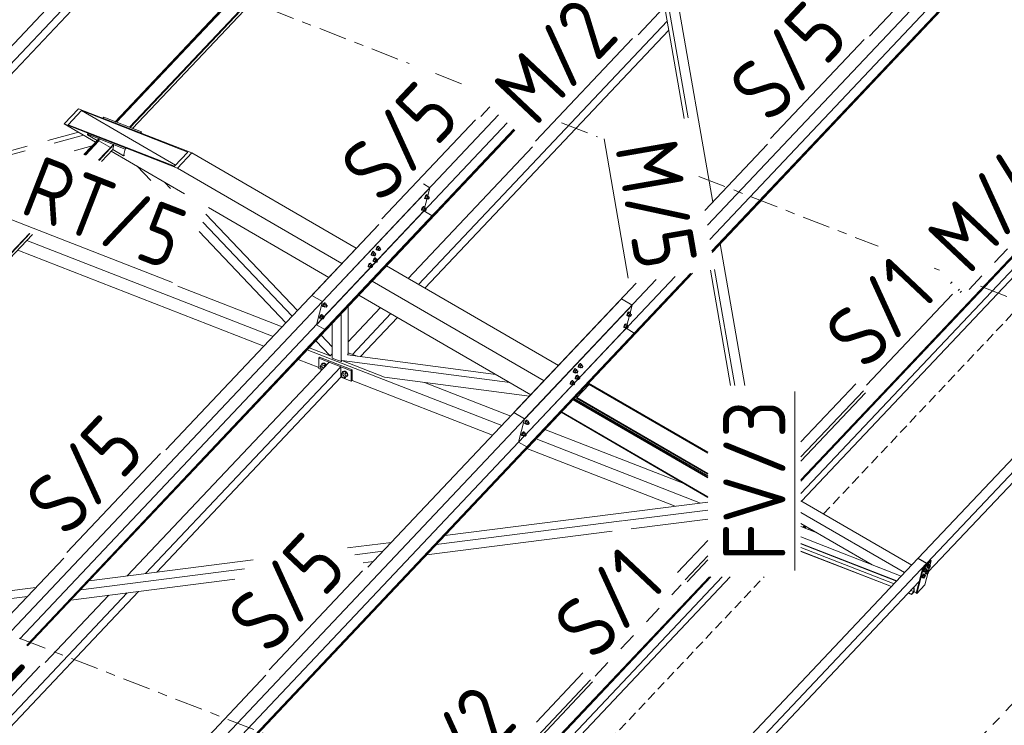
# Model space of a CAD drawing. Header units: millimetres. Extents: x -681 to 506, y -45 to 794.
# Tile 32 of 256: x 47 to 110, y 116 to 161. Entities that reach past the tile are written whole.
import ezdxf

# ---------------------------------------------------------------- set-up
doc = ezdxf.new("R2010")
doc.units = ezdxf.units.MM
doc.header["$LTSCALE"] = 0.6
for name, pattern in [('VERDECKT2', [1.5, 1, -0.5]), ('XKITLINE00', [0]), ('XKITLINE02', [4, 2, -2]), ('XKITLINE03', [6, 3, -1, 1, -1])]:
    doc.linetypes.add(name, pattern=pattern)
for name, color, linetype, lineweight in [('Bolt', 7, 'Continuous', 0), ('Part', 2, 'Continuous', 0), ('PartMark', 3, 'Continuous', 0), ('S-GRID', 1, 'Continuous', 0)]:
    doc.layers.add(name, color=color, linetype=linetype, lineweight=lineweight)
doc.styles.add('ISOCPEUR', font='ISOCPEUR.TTF')

msp = doc.modelspace()

# ---------------------------------------------------------------- linework, layer by layer
at = {"layer": 'Bolt', "color": 3, "linetype": 'XKITLINE00', "lineweight": 0}
for p, q in [((72.717, 149.652), (72.72, 149.687)), ((72.717, 149.652), (72.74, 149.638)), ((72.741, 149.743), (72.72, 149.687)), ((72.74, 149.638), (72.743, 149.674)), ((72.757, 149.632), (72.74, 149.638)), ((72.775, 149.803), (72.741, 149.743)), ((72.743, 149.674), (72.764, 149.729)), ((72.799, 149.785), (72.749, 149.68)), ((72.842, 149.626), (72.749, 149.68)), ((72.749, 149.68), (72.762, 149.642)), ((72.766, 149.639), (72.757, 149.632)), ((72.762, 149.642), (72.855, 149.588)), ((72.764, 149.729), (72.798, 149.789)), ((72.813, 149.851), (72.775, 149.803)), ((72.798, 149.789), (72.836, 149.838)), ((72.863, 149.852), (72.799, 149.785)), ((72.892, 149.732), (72.799, 149.785)), ((72.844, 149.876), (72.813, 149.851)), ((72.836, 149.838), (72.867, 149.862)), ((72.842, 149.626), (72.892, 149.732)), ((72.842, 149.626), (72.855, 149.588)), ((72.861, 149.869), (72.844, 149.876)), ((72.855, 149.588), (72.891, 149.626)), ((72.861, 149.869), (72.884, 149.856)), ((72.863, 149.852), (72.955, 149.798)), ((72.867, 149.862), (72.884, 149.856)), ((72.869, 149.639), (72.943, 149.596)), ((72.884, 149.856), (72.883, 149.841)), ((72.955, 149.798), (72.892, 149.732)), ((72.941, 149.748), (73.015, 149.704)), ((72.943, 149.596), (72.945, 149.613)), ((72.952, 149.593), (72.943, 149.596)), ((72.945, 149.613), (72.955, 149.641)), ((72.968, 149.605), (72.952, 149.593)), ((72.968, 149.76), (72.955, 149.798)), ((72.955, 149.641), (72.972, 149.671)), ((72.958, 149.738), (72.968, 149.76)), ((72.986, 149.629), (72.968, 149.605)), ((72.972, 149.671), (72.991, 149.695)), ((73.003, 149.659), (72.986, 149.629)), ((72.991, 149.695), (73.007, 149.708)), ((73.014, 149.687), (73.003, 149.659)), ((73.007, 149.708), (73.015, 149.704)), ((73.015, 149.704), (73.014, 149.687)), ((72.52, 148.896), (72.522, 148.932)), ((72.543, 148.987), (72.522, 148.932)), ((72.577, 149.047), (72.543, 148.987)), ((72.543, 148.883), (72.545, 148.918)), ((72.545, 148.918), (72.567, 148.974)), ((72.602, 149.03), (72.551, 148.925)), ((72.644, 148.871), (72.551, 148.925)), ((72.551, 148.925), (72.564, 148.886)), ((72.567, 148.974), (72.601, 149.034)), ((72.615, 149.096), (72.577, 149.047)), ((72.601, 149.034), (72.638, 149.082)), ((72.665, 149.097), (72.602, 149.03)), ((72.695, 148.976), (72.602, 149.03)), ((72.647, 149.12), (72.615, 149.096)), ((72.638, 149.082), (72.67, 149.107)), ((72.644, 148.871), (72.695, 148.976)), ((72.663, 149.114), (72.647, 149.12)), ((72.663, 149.114), (72.686, 149.1)), ((72.665, 149.097), (72.758, 149.043)), ((72.67, 149.107), (72.686, 149.1)), ((72.686, 149.1), (72.685, 149.085)), ((72.758, 149.043), (72.695, 148.976)), ((72.743, 148.992), (72.818, 148.949)), ((72.771, 149.005), (72.758, 149.043)), ((72.758, 148.885), (72.775, 148.915)), ((72.76, 148.982), (72.771, 149.005)), ((72.775, 148.915), (72.794, 148.94)), ((72.794, 148.94), (72.809, 148.952)), ((72.816, 148.931), (72.806, 148.904)), ((72.809, 148.952), (72.818, 148.949)), ((72.818, 148.949), (72.816, 148.931)), ((72.52, 148.896), (72.543, 148.883)), ((72.56, 148.876), (72.543, 148.883)), ((72.569, 148.884), (72.56, 148.876)), ((72.564, 148.886), (72.657, 148.832)), ((72.644, 148.871), (72.657, 148.832)), ((72.657, 148.832), (72.693, 148.871)), ((72.672, 148.883), (72.746, 148.84)), ((72.746, 148.84), (72.747, 148.858)), ((72.754, 148.837), (72.746, 148.84)), ((72.747, 148.858), (72.758, 148.885)), ((72.77, 148.849), (72.754, 148.837)), ((72.789, 148.874), (72.77, 148.849)), ((72.806, 148.904), (72.789, 148.874)), ((69.59, 146.339), (69.593, 146.375)), ((69.614, 146.43), (69.593, 146.375)), ((69.648, 146.49), (69.614, 146.43)), ((69.616, 146.361), (69.637, 146.417)), ((69.672, 146.473), (69.622, 146.368)), ((69.637, 146.417), (69.671, 146.477)), ((69.686, 146.539), (69.648, 146.49)), ((69.671, 146.477), (69.709, 146.525)), ((69.735, 146.54), (69.672, 146.473)), ((69.765, 146.419), (69.672, 146.473)), ((69.717, 146.563), (69.686, 146.539)), ((69.709, 146.525), (69.74, 146.55)), ((69.715, 146.314), (69.765, 146.419)), ((69.734, 146.557), (69.717, 146.563)), ((69.734, 146.557), (69.757, 146.544)), ((69.735, 146.54), (69.828, 146.486)), ((69.74, 146.55), (69.757, 146.544)), ((69.757, 146.544), (69.756, 146.528)), ((69.828, 146.486), (69.765, 146.419)), ((69.814, 146.435), (69.888, 146.392)), ((69.841, 146.448), (69.828, 146.486)), ((69.831, 146.426), (69.841, 146.448)), ((69.845, 146.359), (69.864, 146.383)), ((69.864, 146.383), (69.88, 146.395)), ((69.887, 146.374), (69.876, 146.347)), ((69.88, 146.395), (69.888, 146.392)), ((69.888, 146.392), (69.887, 146.374)), ((69.273, 146.004), (69.276, 146.039)), ((69.273, 146.004), (69.296, 145.99)), ((69.297, 146.094), (69.276, 146.039)), ((69.296, 145.99), (69.299, 146.026)), ((69.313, 145.984), (69.296, 145.99)), ((69.331, 146.154), (69.297, 146.094)), ((69.299, 146.026), (69.32, 146.081)), ((69.355, 146.137), (69.305, 146.032)), ((69.398, 145.978), (69.305, 146.032)), ((69.305, 146.032), (69.318, 145.994)), ((69.322, 145.991), (69.313, 145.984)), ((69.318, 145.994), (69.411, 145.94)), ((69.32, 146.081), (69.354, 146.141)), ((69.369, 146.203), (69.331, 146.154)), ((69.354, 146.141), (69.392, 146.19)), ((69.418, 146.204), (69.355, 146.137)), ((69.448, 146.083), (69.355, 146.137)), ((69.4, 146.228), (69.369, 146.203)), ((69.392, 146.19), (69.423, 146.214)), ((69.398, 145.978), (69.448, 146.083)), ((69.398, 145.978), (69.411, 145.94)), ((69.417, 146.221), (69.4, 146.228)), ((69.411, 145.94), (69.447, 145.978)), ((69.417, 146.221), (69.44, 146.208)), ((69.418, 146.204), (69.511, 146.15)), ((69.423, 146.214), (69.44, 146.208)), ((69.425, 145.991), (69.499, 145.947)), ((69.44, 146.208), (69.439, 146.192)), ((69.511, 146.15), (69.448, 146.083)), ((69.488, 145.783), (69.45, 145.735)), ((69.474, 145.721), (69.511, 145.77)), ((69.538, 145.784), (69.475, 145.718)), ((69.519, 145.808), (69.488, 145.783)), ((69.497, 146.099), (69.571, 146.056)), ((69.499, 145.947), (69.501, 145.965)), ((69.508, 145.944), (69.499, 145.947)), ((69.501, 145.965), (69.511, 145.993)), ((69.523, 145.957), (69.508, 145.944)), ((69.524, 146.112), (69.511, 146.15)), ((69.511, 145.993), (69.528, 146.023)), ((69.511, 145.77), (69.543, 145.794)), ((69.514, 146.09), (69.524, 146.112)), ((69.536, 145.801), (69.519, 145.808)), ((69.542, 145.981), (69.523, 145.957)), ((69.528, 146.023), (69.547, 146.047)), ((69.536, 145.801), (69.559, 145.788)), ((69.538, 145.784), (69.631, 145.731)), ((69.559, 146.011), (69.542, 145.981)), ((69.543, 145.794), (69.559, 145.788)), ((69.547, 146.047), (69.563, 146.059)), ((69.559, 145.788), (69.558, 145.773)), ((69.57, 146.038), (69.559, 146.011)), ((69.563, 146.059), (69.571, 146.056)), ((69.571, 146.056), (69.57, 146.038)), ((69.59, 146.339), (69.613, 146.326)), ((69.613, 146.326), (69.616, 146.361)), ((69.63, 146.32), (69.613, 146.326)), ((69.715, 146.314), (69.622, 146.368)), ((69.622, 146.368), (69.635, 146.329)), ((69.639, 146.327), (69.63, 146.32)), ((69.635, 146.329), (69.728, 146.276)), ((69.715, 146.314), (69.728, 146.276)), ((69.728, 146.276), (69.764, 146.314)), ((69.742, 146.326), (69.816, 146.283)), ((69.816, 146.283), (69.818, 146.301)), ((69.825, 146.28), (69.816, 146.283)), ((69.818, 146.301), (69.828, 146.329)), ((69.84, 146.292), (69.825, 146.28)), ((69.828, 146.329), (69.845, 146.359)), ((69.859, 146.317), (69.84, 146.292)), ((69.876, 146.347), (69.859, 146.317)), ((69.076, 145.248), (69.078, 145.284)), ((69.076, 145.248), (69.099, 145.235)), ((69.099, 145.339), (69.078, 145.284)), ((69.133, 145.399), (69.099, 145.339)), ((69.099, 145.235), (69.101, 145.27)), ((69.115, 145.228), (69.099, 145.235)), ((69.101, 145.27), (69.123, 145.325)), ((69.158, 145.382), (69.107, 145.276)), ((69.2, 145.222), (69.107, 145.276)), ((69.107, 145.276), (69.12, 145.238)), ((69.125, 145.235), (69.115, 145.228)), ((69.12, 145.238), (69.213, 145.184)), ((69.123, 145.325), (69.156, 145.385)), ((69.171, 145.448), (69.133, 145.399)), ((69.156, 145.385), (69.194, 145.434)), ((69.221, 145.449), (69.158, 145.382)), ((69.251, 145.328), (69.158, 145.382)), ((69.202, 145.472), (69.171, 145.448)), ((69.194, 145.434), (69.226, 145.459)), ((69.2, 145.222), (69.251, 145.328)), ((69.2, 145.222), (69.213, 145.184)), ((69.219, 145.466), (69.202, 145.472)), ((69.213, 145.184), (69.249, 145.222)), ((69.219, 145.466), (69.242, 145.452)), ((69.221, 145.449), (69.314, 145.395)), ((69.226, 145.459), (69.242, 145.452)), ((69.228, 145.235), (69.302, 145.192)), ((69.242, 145.452), (69.241, 145.437)), ((69.314, 145.395), (69.251, 145.328)), ((69.299, 145.344), (69.374, 145.301)), ((69.302, 145.192), (69.303, 145.21)), ((69.31, 145.189), (69.302, 145.192)), ((69.303, 145.21), (69.314, 145.237)), ((69.326, 145.201), (69.31, 145.189)), ((69.327, 145.356), (69.314, 145.395)), ((69.314, 145.237), (69.331, 145.267)), ((69.316, 145.334), (69.327, 145.356)), ((69.345, 145.225), (69.326, 145.201)), ((69.331, 145.267), (69.35, 145.292)), ((69.362, 145.255), (69.345, 145.225)), ((69.35, 145.292), (69.365, 145.304)), ((69.372, 145.283), (69.362, 145.255)), ((69.365, 145.304), (69.374, 145.301)), ((69.374, 145.301), (69.372, 145.283)), ((69.393, 145.584), (69.395, 145.619)), ((69.393, 145.584), (69.416, 145.57)), ((69.416, 145.675), (69.395, 145.619)), ((69.45, 145.735), (69.416, 145.675)), ((69.416, 145.57), (69.418, 145.606)), ((69.432, 145.564), (69.416, 145.57)), ((69.418, 145.606), (69.44, 145.661)), ((69.475, 145.718), (69.424, 145.612)), ((69.517, 145.558), (69.424, 145.612)), ((69.424, 145.612), (69.437, 145.574)), ((69.442, 145.571), (69.432, 145.564)), ((69.437, 145.574), (69.53, 145.52)), ((69.44, 145.661), (69.474, 145.721)), ((69.568, 145.664), (69.475, 145.718)), ((69.517, 145.558), (69.568, 145.664)), ((69.517, 145.558), (69.53, 145.52)), ((69.53, 145.52), (69.566, 145.558)), ((69.545, 145.571), (69.619, 145.528)), ((69.631, 145.731), (69.568, 145.664)), ((69.616, 145.68), (69.691, 145.637)), ((69.619, 145.528), (69.62, 145.545)), ((69.627, 145.525), (69.619, 145.528)), ((69.62, 145.545), (69.631, 145.573)), ((69.643, 145.537), (69.627, 145.525)), ((69.644, 145.692), (69.631, 145.731)), ((69.631, 145.573), (69.648, 145.603)), ((69.633, 145.67), (69.644, 145.692)), ((69.662, 145.561), (69.643, 145.537)), ((69.648, 145.603), (69.667, 145.627)), ((69.679, 145.591), (69.662, 145.561)), ((69.667, 145.627), (69.682, 145.64)), ((69.689, 145.619), (69.679, 145.591)), ((69.682, 145.64), (69.691, 145.637)), ((69.691, 145.637), (69.689, 145.619)), ((66.146, 142.691), (66.149, 142.727)), ((66.146, 142.691), (66.169, 142.678)), ((66.17, 142.782), (66.149, 142.727)), ((66.169, 142.678), (66.172, 142.713)), ((66.186, 142.671), (66.169, 142.678)), ((66.204, 142.842), (66.17, 142.782)), ((66.172, 142.713), (66.193, 142.768)), ((66.228, 142.825), (66.178, 142.72)), ((66.271, 142.666), (66.178, 142.72)), ((66.178, 142.72), (66.191, 142.681)), ((66.195, 142.679), (66.186, 142.671)), ((66.191, 142.681), (66.284, 142.627)), ((66.193, 142.768), (66.227, 142.828)), ((66.241, 142.891), (66.204, 142.842)), ((66.227, 142.828), (66.265, 142.877)), ((66.291, 142.892), (66.228, 142.825)), ((66.321, 142.771), (66.228, 142.825)), ((66.273, 142.915), (66.241, 142.891)), ((66.265, 142.877), (66.296, 142.902)), ((66.271, 142.666), (66.321, 142.771)), ((66.271, 142.666), (66.284, 142.627)), ((66.29, 142.909), (66.273, 142.915)), ((66.284, 142.627), (66.32, 142.666)), ((66.29, 142.909), (66.313, 142.895)), ((66.291, 142.892), (66.384, 142.838)), ((66.296, 142.902), (66.313, 142.895)), ((66.298, 142.678), (66.372, 142.635)), ((66.313, 142.895), (66.312, 142.88)), ((66.384, 142.838), (66.321, 142.771)), ((66.37, 142.787), (66.444, 142.744)), ((66.372, 142.635), (66.374, 142.653)), ((66.381, 142.632), (66.372, 142.635)), ((66.374, 142.653), (66.384, 142.68)), ((66.396, 142.644), (66.381, 142.632)), ((66.397, 142.8), (66.384, 142.838)), ((66.384, 142.68), (66.401, 142.71)), ((66.386, 142.777), (66.397, 142.8)), ((66.415, 142.668), (66.396, 142.644)), ((66.401, 142.71), (66.42, 142.735)), ((66.432, 142.698), (66.415, 142.668)), ((66.42, 142.735), (66.436, 142.747)), ((66.443, 142.726), (66.432, 142.698)), ((66.436, 142.747), (66.444, 142.744)), ((66.444, 142.744), (66.443, 142.726)), ((65.949, 141.936), (65.951, 141.971)), ((65.949, 141.936), (65.972, 141.922)), ((65.972, 142.026), (65.951, 141.971)), ((66.006, 142.086), (65.972, 142.026)), ((65.972, 141.922), (65.974, 141.958)), ((65.974, 141.958), (65.995, 142.013)), ((66.031, 142.069), (65.98, 141.964)), ((66.073, 141.91), (65.98, 141.964)), ((65.98, 141.964), (65.993, 141.926)), ((65.995, 142.013), (66.029, 142.073)), ((66.044, 142.135), (66.006, 142.086)), ((66.029, 142.073), (66.067, 142.122)), ((66.094, 142.136), (66.031, 142.069)), ((66.124, 142.015), (66.031, 142.069)), ((66.075, 142.16), (66.044, 142.135)), ((66.067, 142.122), (66.099, 142.146)), ((66.073, 141.91), (66.124, 142.015)), ((66.092, 142.153), (66.075, 142.16)), ((66.092, 142.153), (66.115, 142.14)), ((66.094, 142.136), (66.187, 142.082)), ((66.099, 142.146), (66.115, 142.14)), ((66.115, 142.14), (66.114, 142.124)), ((66.187, 142.082), (66.124, 142.015)), ((66.172, 142.031), (66.247, 141.988)), ((66.2, 142.044), (66.187, 142.082)), ((66.187, 141.925), (66.204, 141.955)), ((66.189, 142.022), (66.2, 142.044)), ((66.204, 141.955), (66.223, 141.979)), ((66.235, 141.943), (66.218, 141.913)), ((66.223, 141.979), (66.238, 141.991)), ((66.245, 141.971), (66.235, 141.943)), ((66.238, 141.991), (66.247, 141.988)), ((66.247, 141.988), (66.245, 141.971)), ((85.725, 142.101), (85.728, 142.136)), ((85.725, 142.101), (85.748, 142.087)), ((85.749, 142.191), (85.728, 142.136)), ((85.748, 142.087), (85.751, 142.123)), ((85.765, 142.081), (85.748, 142.087)), ((85.783, 142.251), (85.749, 142.191)), ((85.751, 142.123), (85.772, 142.178)), ((85.807, 142.234), (85.757, 142.129)), ((85.85, 142.075), (85.757, 142.129)), ((85.757, 142.129), (85.77, 142.091)), ((85.774, 142.088), (85.765, 142.081)), ((85.77, 142.091), (85.863, 142.037)), ((85.772, 142.178), (85.806, 142.238)), ((85.821, 142.3), (85.783, 142.251)), ((85.806, 142.238), (85.844, 142.287)), ((85.871, 142.301), (85.807, 142.234)), ((85.9, 142.18), (85.807, 142.234)), ((85.852, 142.325), (85.821, 142.3)), ((85.844, 142.287), (85.875, 142.311)), ((85.85, 142.075), (85.9, 142.18)), ((85.85, 142.075), (85.863, 142.037)), ((85.869, 142.318), (85.852, 142.325)), ((85.863, 142.037), (85.899, 142.075)), ((85.869, 142.318), (85.892, 142.305)), ((85.871, 142.301), (85.963, 142.247)), ((85.875, 142.311), (85.892, 142.305)), ((85.877, 142.088), (85.952, 142.044)), ((85.892, 142.305), (85.891, 142.289)), ((85.963, 142.247), (85.9, 142.18)), ((85.949, 142.196), (86.023, 142.153)), ((85.952, 142.044), (85.953, 142.062)), ((85.96, 142.041), (85.952, 142.044)), ((85.953, 142.062), (85.963, 142.09)), ((85.976, 142.053), (85.96, 142.041)), ((85.976, 142.209), (85.963, 142.247)), ((85.963, 142.09), (85.98, 142.12)), ((85.966, 142.187), (85.976, 142.209)), ((85.994, 142.078), (85.976, 142.053)), ((85.98, 142.12), (85.999, 142.144)), ((86.011, 142.108), (85.994, 142.078)), ((85.999, 142.144), (86.015, 142.156)), ((86.022, 142.135), (86.011, 142.108)), ((86.015, 142.156), (86.023, 142.153)), ((86.023, 142.153), (86.022, 142.135)), ((65.988, 141.916), (65.972, 141.922)), ((65.998, 141.923), (65.988, 141.916)), ((65.993, 141.926), (66.086, 141.872)), ((66.073, 141.91), (66.086, 141.872)), ((66.086, 141.872), (66.122, 141.91)), ((66.101, 141.923), (66.175, 141.879)), ((66.175, 141.879), (66.176, 141.897)), ((66.183, 141.876), (66.175, 141.879)), ((66.176, 141.897), (66.187, 141.925)), ((66.199, 141.889), (66.183, 141.876)), ((66.218, 141.913), (66.199, 141.889)), ((85.528, 141.345), (85.53, 141.381)), ((85.528, 141.345), (85.551, 141.332)), ((85.551, 141.436), (85.53, 141.381)), ((85.585, 141.496), (85.551, 141.436)), ((85.551, 141.332), (85.554, 141.367)), ((85.568, 141.325), (85.551, 141.332)), ((85.554, 141.367), (85.575, 141.422)), ((85.61, 141.479), (85.559, 141.373)), ((85.652, 141.319), (85.559, 141.373)), ((85.559, 141.373), (85.572, 141.335)), ((85.577, 141.332), (85.568, 141.325)), ((85.572, 141.335), (85.665, 141.281)), ((85.575, 141.422), (85.609, 141.482)), ((85.623, 141.544), (85.585, 141.496)), ((85.609, 141.482), (85.646, 141.531)), ((85.673, 141.546), (85.61, 141.479)), ((85.703, 141.425), (85.61, 141.479)), ((85.655, 141.569), (85.623, 141.544)), ((85.646, 141.531), (85.678, 141.555)), ((85.652, 141.319), (85.703, 141.425)), ((85.652, 141.319), (85.665, 141.281)), ((85.671, 141.563), (85.655, 141.569)), ((85.665, 141.281), (85.701, 141.319)), ((85.671, 141.563), (85.694, 141.549)), ((85.673, 141.546), (85.766, 141.492)), ((85.678, 141.555), (85.694, 141.549)), ((85.68, 141.332), (85.754, 141.289)), ((85.694, 141.549), (85.693, 141.534)), ((85.766, 141.492), (85.703, 141.425)), ((85.751, 141.441), (85.826, 141.398)), ((85.754, 141.289), (85.755, 141.307)), ((85.755, 141.307), (85.766, 141.334)), ((85.779, 141.453), (85.766, 141.492)), ((85.766, 141.334), (85.783, 141.364)), ((85.768, 141.431), (85.779, 141.453)), ((85.797, 141.322), (85.778, 141.298)), ((85.783, 141.364), (85.802, 141.389)), ((85.814, 141.352), (85.797, 141.322)), ((85.802, 141.389), (85.817, 141.401)), ((85.825, 141.38), (85.814, 141.352)), ((85.817, 141.401), (85.826, 141.398)), ((85.826, 141.398), (85.825, 141.38)), ((85.762, 141.286), (85.754, 141.289)), ((85.778, 141.298), (85.762, 141.286)), ((66.004, 138.815), (66.087, 138.91)), ((66.034, 138.757), (66.004, 138.815)), ((66.028, 138.739), (66.041, 138.776)), ((66.041, 138.776), (66.087, 138.825)), ((66.041, 138.776), (66.075, 138.794)), ((66.075, 138.794), (66.123, 138.787)), ((66.085, 138.917), (66.109, 138.986)), ((66.087, 138.911), (66.085, 138.917)), ((66.087, 138.91), (66.179, 139.008)), ((66.251, 138.846), (66.087, 138.91)), ((66.109, 138.986), (66.173, 139.019)), ((66.109, 138.986), (66.126, 139.005)), ((66.123, 138.787), (66.17, 138.757)), ((66.191, 139.037), (66.126, 139.005)), ((66.173, 139.019), (66.261, 139.006)), ((66.343, 138.944), (66.179, 139.008)), ((66.278, 139.024), (66.191, 139.037)), ((66.251, 138.846), (66.343, 138.944)), ((66.278, 138.794), (66.251, 138.846)), ((66.261, 139.006), (66.349, 138.95)), ((66.366, 138.969), (66.278, 139.024)), ((66.37, 138.891), (66.343, 138.944)), ((66.349, 138.95), (66.384, 138.905)), ((66.401, 138.924), (66.366, 138.969)), ((82.598, 138.788), (82.601, 138.824)), ((82.598, 138.788), (82.621, 138.775)), ((82.622, 138.879), (82.601, 138.824)), ((82.621, 138.775), (82.624, 138.81)), ((82.638, 138.768), (82.621, 138.775)), ((82.656, 138.939), (82.622, 138.879)), ((82.624, 138.81), (82.645, 138.865)), ((82.68, 138.922), (82.63, 138.816)), ((82.723, 138.763), (82.63, 138.816)), ((82.63, 138.816), (82.643, 138.778)), ((82.647, 138.776), (82.638, 138.768)), ((82.643, 138.778), (82.736, 138.724)), ((82.645, 138.865), (82.679, 138.925)), ((82.694, 138.988), (82.656, 138.939)), ((82.679, 138.925), (82.717, 138.974)), ((82.744, 138.989), (82.68, 138.922)), ((82.773, 138.868), (82.68, 138.922)), ((82.725, 139.012), (82.694, 138.988)), ((82.717, 138.974), (82.748, 138.999)), ((82.723, 138.763), (82.773, 138.868)), ((82.742, 139.006), (82.725, 139.012)), ((82.742, 139.006), (82.765, 138.992)), ((82.744, 138.989), (82.836, 138.935)), ((82.748, 138.999), (82.765, 138.992)), ((82.75, 138.775), (82.825, 138.732)), ((82.765, 138.992), (82.764, 138.977)), ((82.836, 138.935), (82.773, 138.868)), ((82.822, 138.884), (82.896, 138.841)), ((82.826, 138.75), (82.836, 138.777)), ((82.849, 138.896), (82.836, 138.935)), ((82.836, 138.777), (82.853, 138.807)), ((82.839, 138.874), (82.849, 138.896)), ((82.853, 138.807), (82.872, 138.832)), ((82.884, 138.795), (82.867, 138.765)), ((82.872, 138.832), (82.888, 138.844)), ((82.895, 138.823), (82.884, 138.795)), ((82.888, 138.844), (82.896, 138.841)), ((82.896, 138.841), (82.895, 138.823)), ((66.041, 138.691), (66.028, 138.739)), ((66.075, 138.646), (66.041, 138.691)), ((66.115, 138.621), (66.075, 138.646)), ((66.17, 138.757), (66.203, 138.714)), ((67.334, 138.296), (67.417, 138.391)), ((67.364, 138.238), (67.334, 138.296)), ((67.358, 138.22), (67.37, 138.257)), ((67.37, 138.172), (67.358, 138.22)), ((67.37, 138.257), (67.417, 138.306)), ((67.37, 138.257), (67.405, 138.275)), ((67.405, 138.128), (67.37, 138.172)), ((67.405, 138.275), (67.453, 138.268)), ((67.415, 138.398), (67.439, 138.467)), ((67.417, 138.392), (67.415, 138.398)), ((67.417, 138.391), (67.509, 138.489)), ((67.417, 138.391), (67.581, 138.327)), ((67.439, 138.467), (67.503, 138.5)), ((67.439, 138.467), (67.456, 138.486)), ((67.453, 138.268), (67.5, 138.238)), ((67.52, 138.518), (67.456, 138.486)), ((67.5, 138.238), (67.535, 138.193)), ((67.503, 138.5), (67.591, 138.487)), ((67.673, 138.425), (67.509, 138.489)), ((67.608, 138.505), (67.52, 138.518)), ((67.535, 138.193), (67.548, 138.146)), ((67.535, 138.108), (67.581, 138.157)), ((67.548, 138.146), (67.535, 138.108)), ((67.581, 138.327), (67.673, 138.425)), ((67.581, 138.327), (67.663, 138.168)), ((67.581, 138.072), (67.673, 138.17)), ((67.581, 138.072), (67.663, 138.168)), ((67.591, 138.487), (67.679, 138.431)), ((67.696, 138.45), (67.608, 138.505)), ((67.663, 138.168), (67.756, 138.265)), ((67.679, 138.159), (67.665, 138.161)), ((67.756, 138.265), (67.673, 138.425)), ((67.673, 138.17), (67.756, 138.265)), ((67.679, 138.431), (67.743, 138.349)), ((67.743, 138.191), (67.679, 138.159)), ((67.761, 138.367), (67.696, 138.45)), ((67.743, 138.349), (67.767, 138.261)), ((67.767, 138.261), (67.743, 138.191)), ((67.743, 138.191), (67.761, 138.21)), ((67.784, 138.279), (67.761, 138.367)), ((67.761, 138.21), (67.784, 138.279)), ((82.281, 138.452), (82.284, 138.488)), ((82.281, 138.452), (82.304, 138.439)), ((82.305, 138.543), (82.284, 138.488)), ((82.304, 138.439), (82.307, 138.474)), ((82.321, 138.432), (82.304, 138.439)), ((82.339, 138.603), (82.305, 138.543)), ((82.307, 138.474), (82.328, 138.529)), ((82.363, 138.586), (82.313, 138.481)), ((82.406, 138.427), (82.313, 138.481)), ((82.313, 138.481), (82.326, 138.442)), ((82.33, 138.44), (82.321, 138.432)), ((82.326, 138.442), (82.419, 138.388)), ((82.328, 138.529), (82.362, 138.59)), ((82.377, 138.652), (82.339, 138.603)), ((82.362, 138.59), (82.4, 138.638)), ((82.426, 138.653), (82.363, 138.586)), ((82.456, 138.532), (82.363, 138.586)), ((82.408, 138.676), (82.377, 138.652)), ((82.4, 138.638), (82.431, 138.663)), ((82.406, 138.427), (82.456, 138.532)), ((82.406, 138.427), (82.419, 138.388)), ((82.425, 138.67), (82.408, 138.676)), ((82.419, 138.388), (82.455, 138.427)), ((82.458, 138.183), (82.424, 138.123)), ((82.425, 138.67), (82.448, 138.656)), ((82.426, 138.653), (82.519, 138.599)), ((82.431, 138.663), (82.448, 138.656)), ((82.483, 138.166), (82.432, 138.061)), ((82.433, 138.439), (82.507, 138.396)), ((82.448, 138.656), (82.447, 138.641)), ((82.448, 138.11), (82.482, 138.17)), ((82.519, 138.599), (82.456, 138.532)), ((82.496, 138.232), (82.458, 138.183)), ((82.482, 138.17), (82.519, 138.219)), ((82.546, 138.233), (82.483, 138.166)), ((82.576, 138.112), (82.483, 138.166)), ((82.528, 138.257), (82.496, 138.232)), ((82.505, 138.548), (82.579, 138.505)), ((82.507, 138.396), (82.509, 138.414)), ((82.516, 138.393), (82.507, 138.396)), ((82.509, 138.414), (82.519, 138.441)), ((82.532, 138.405), (82.516, 138.393)), ((82.532, 138.561), (82.519, 138.599)), ((82.519, 138.441), (82.536, 138.471)), ((82.519, 138.219), (82.551, 138.243)), ((82.522, 138.538), (82.532, 138.561)), ((82.544, 138.25), (82.528, 138.257)), ((82.55, 138.43), (82.532, 138.405)), ((82.536, 138.471), (82.555, 138.496)), ((82.544, 138.25), (82.567, 138.237)), ((82.546, 138.233), (82.639, 138.179)), ((82.567, 138.46), (82.55, 138.43)), ((82.551, 138.243), (82.567, 138.237)), ((82.555, 138.496), (82.571, 138.508)), ((82.567, 138.237), (82.566, 138.221)), ((82.578, 138.487), (82.567, 138.46)), ((82.571, 138.508), (82.579, 138.505)), ((82.639, 138.179), (82.576, 138.112)), ((82.579, 138.505), (82.578, 138.487)), ((82.652, 138.141), (82.639, 138.179)), ((82.641, 138.119), (82.652, 138.141)), ((82.723, 138.763), (82.736, 138.724)), ((82.736, 138.724), (82.772, 138.763)), ((82.825, 138.732), (82.826, 138.75)), ((82.833, 138.729), (82.825, 138.732)), ((82.849, 138.741), (82.833, 138.729)), ((82.867, 138.765), (82.849, 138.741)), ((67.453, 138.098), (67.405, 138.128)), ((67.5, 138.091), (67.453, 138.098)), ((67.535, 138.108), (67.5, 138.091)), ((67.515, 138.098), (67.581, 138.072)), ((82.084, 137.697), (82.086, 137.732)), ((82.084, 137.697), (82.107, 137.683)), ((82.107, 137.787), (82.086, 137.732)), ((82.141, 137.847), (82.107, 137.787)), ((82.107, 137.683), (82.109, 137.719)), ((82.124, 137.677), (82.107, 137.683)), ((82.109, 137.719), (82.131, 137.774)), ((82.166, 137.83), (82.115, 137.725)), ((82.208, 137.671), (82.115, 137.725)), ((82.115, 137.725), (82.128, 137.687)), ((82.133, 137.684), (82.124, 137.677)), ((82.128, 137.687), (82.221, 137.633)), ((82.131, 137.774), (82.165, 137.834)), ((82.179, 137.896), (82.141, 137.847)), ((82.165, 137.834), (82.202, 137.883)), ((82.229, 137.897), (82.166, 137.83)), ((82.259, 137.776), (82.166, 137.83)), ((82.21, 137.921), (82.179, 137.896)), ((82.202, 137.883), (82.234, 137.907)), ((82.208, 137.671), (82.259, 137.776)), ((82.208, 137.671), (82.221, 137.633)), ((82.227, 137.914), (82.21, 137.921)), ((82.221, 137.633), (82.257, 137.671)), ((82.227, 137.914), (82.25, 137.901)), ((82.229, 137.897), (82.322, 137.843)), ((82.234, 137.907), (82.25, 137.901)), ((82.236, 137.684), (82.31, 137.641)), ((82.25, 137.901), (82.249, 137.886)), ((82.322, 137.843), (82.259, 137.776)), ((82.307, 137.793), (82.382, 137.749)), ((82.31, 137.641), (82.311, 137.658)), ((82.318, 137.637), (82.31, 137.641)), ((82.311, 137.658), (82.322, 137.686)), ((82.334, 137.65), (82.318, 137.637)), ((82.335, 137.805), (82.322, 137.843)), ((82.322, 137.686), (82.339, 137.716)), ((82.324, 137.783), (82.335, 137.805)), ((82.353, 137.674), (82.334, 137.65)), ((82.339, 137.716), (82.358, 137.74)), ((82.37, 137.704), (82.353, 137.674)), ((82.358, 137.74), (82.373, 137.753)), ((82.38, 137.732), (82.37, 137.704)), ((82.373, 137.753), (82.382, 137.749)), ((82.382, 137.749), (82.38, 137.732)), ((82.401, 138.033), (82.403, 138.068)), ((82.401, 138.033), (82.424, 138.019)), ((82.424, 138.123), (82.403, 138.068)), ((82.424, 138.019), (82.426, 138.055)), ((82.441, 138.013), (82.424, 138.019)), ((82.426, 138.055), (82.448, 138.11)), ((82.525, 138.007), (82.432, 138.061)), ((82.432, 138.061), (82.445, 138.023)), ((82.45, 138.02), (82.441, 138.013)), ((82.445, 138.023), (82.538, 137.969)), ((82.525, 138.007), (82.576, 138.112)), ((82.525, 138.007), (82.538, 137.969)), ((82.538, 137.969), (82.574, 138.007)), ((82.553, 138.02), (82.627, 137.976)), ((82.624, 138.128), (82.699, 138.085)), ((82.627, 137.976), (82.628, 137.994)), ((82.635, 137.973), (82.627, 137.976)), ((82.628, 137.994), (82.639, 138.022)), ((82.651, 137.985), (82.635, 137.973)), ((82.639, 138.022), (82.656, 138.052)), ((82.67, 138.01), (82.651, 137.985)), ((82.656, 138.052), (82.675, 138.076)), ((82.687, 138.04), (82.67, 138.01)), ((82.675, 138.076), (82.69, 138.088)), ((82.697, 138.067), (82.687, 138.04)), ((82.69, 138.088), (82.699, 138.085)), ((82.699, 138.085), (82.697, 138.067)), ((79.154, 135.14), (79.157, 135.175)), ((79.154, 135.14), (79.177, 135.126)), ((79.178, 135.231), (79.157, 135.175)), ((79.177, 135.126), (79.18, 135.162)), ((79.194, 135.12), (79.177, 135.126)), ((79.212, 135.291), (79.178, 135.231)), ((79.18, 135.162), (79.201, 135.217)), ((79.236, 135.273), (79.186, 135.168)), ((79.279, 135.114), (79.186, 135.168)), ((79.186, 135.168), (79.199, 135.13)), ((79.203, 135.127), (79.194, 135.12)), ((79.199, 135.13), (79.292, 135.076)), ((79.201, 135.217), (79.235, 135.277)), ((79.25, 135.339), (79.212, 135.291)), ((79.235, 135.277), (79.273, 135.326)), ((79.299, 135.34), (79.236, 135.273)), ((79.329, 135.22), (79.236, 135.273)), ((79.281, 135.364), (79.25, 135.339)), ((79.273, 135.326), (79.304, 135.35)), ((79.279, 135.114), (79.329, 135.22)), ((79.279, 135.114), (79.292, 135.076)), ((79.298, 135.357), (79.281, 135.364)), ((79.292, 135.076), (79.328, 135.114)), ((79.298, 135.357), (79.321, 135.344)), ((79.299, 135.34), (79.392, 135.287)), ((79.304, 135.35), (79.321, 135.344)), ((79.306, 135.127), (79.38, 135.084)), ((79.321, 135.344), (79.32, 135.329)), ((79.392, 135.287), (79.329, 135.22)), ((79.378, 135.236), (79.452, 135.192)), ((79.38, 135.084), (79.382, 135.101)), ((79.389, 135.081), (79.38, 135.084)), ((79.382, 135.101), (79.392, 135.129)), ((79.404, 135.093), (79.389, 135.081)), ((79.405, 135.248), (79.392, 135.287)), ((79.392, 135.129), (79.409, 135.159)), ((79.395, 135.226), (79.405, 135.248)), ((79.423, 135.117), (79.404, 135.093)), ((79.409, 135.159), (79.428, 135.183)), ((79.44, 135.147), (79.423, 135.117)), ((79.428, 135.183), (79.444, 135.196)), ((79.451, 135.175), (79.44, 135.147)), ((79.444, 135.196), (79.452, 135.192)), ((79.452, 135.192), (79.451, 135.175)), ((78.957, 134.384), (78.959, 134.42)), ((78.957, 134.384), (78.98, 134.371)), ((78.98, 134.475), (78.959, 134.42)), ((79.014, 134.535), (78.98, 134.475)), ((78.98, 134.371), (78.982, 134.406)), ((78.996, 134.365), (78.98, 134.371)), ((78.982, 134.406), (79.004, 134.462)), ((79.039, 134.518), (78.988, 134.413)), ((79.081, 134.359), (78.988, 134.413)), ((78.988, 134.413), (79.001, 134.374)), ((79.006, 134.372), (78.996, 134.365)), ((79.001, 134.374), (79.094, 134.32)), ((79.004, 134.462), (79.038, 134.522)), ((79.052, 134.584), (79.014, 134.535)), ((79.038, 134.522), (79.075, 134.57)), ((79.102, 134.585), (79.039, 134.518)), ((79.132, 134.464), (79.039, 134.518)), ((79.083, 134.608), (79.052, 134.584)), ((79.075, 134.57), (79.107, 134.595)), ((79.081, 134.359), (79.132, 134.464)), ((79.081, 134.359), (79.094, 134.32)), ((79.1, 134.602), (79.083, 134.608)), ((79.094, 134.32), (79.13, 134.359)), ((79.1, 134.602), (79.123, 134.588)), ((79.102, 134.585), (79.195, 134.531)), ((79.107, 134.595), (79.123, 134.588)), ((79.109, 134.371), (79.183, 134.328)), ((79.123, 134.588), (79.122, 134.573)), ((79.195, 134.531), (79.132, 134.464)), ((79.18, 134.48), (79.255, 134.437)), ((79.183, 134.328), (79.184, 134.346)), ((79.184, 134.346), (79.195, 134.374)), ((79.207, 134.337), (79.191, 134.325)), ((79.208, 134.493), (79.195, 134.531)), ((79.195, 134.374), (79.212, 134.404)), ((79.197, 134.47), (79.208, 134.493)), ((79.226, 134.362), (79.207, 134.337)), ((79.212, 134.404), (79.231, 134.428)), ((79.243, 134.392), (79.226, 134.362)), ((79.231, 134.428), (79.246, 134.44)), ((79.253, 134.419), (79.243, 134.392)), ((79.246, 134.44), (79.255, 134.437)), ((79.255, 134.437), (79.253, 134.419)), ((79.191, 134.325), (79.183, 134.328)), ((104.952, 126.157), (104.965, 126.171)), ((104.844, 125.462), (104.813, 125.437)), ((104.819, 125.651), (104.816, 125.616)), ((104.816, 125.616), (104.839, 125.602)), ((104.84, 125.706), (104.819, 125.651)), ((104.839, 125.602), (104.842, 125.638)), ((104.856, 125.596), (104.839, 125.602)), ((104.874, 125.766), (104.84, 125.706)), ((104.842, 125.638), (104.863, 125.693)), ((104.861, 125.455), (104.844, 125.462)), ((104.899, 125.747), (104.851, 125.647)), ((104.851, 125.647), (104.863, 125.611)), ((104.851, 125.647), (104.921, 125.607)), ((104.87, 125.607), (104.856, 125.596)), ((104.863, 125.693), (104.897, 125.753)), ((104.863, 125.611), (104.933, 125.571)), ((104.912, 125.815), (104.874, 125.766)), ((104.897, 125.753), (104.935, 125.802)), ((104.959, 125.811), (104.899, 125.747)), ((104.899, 125.747), (104.969, 125.707)), ((104.943, 125.84), (104.912, 125.815)), ((104.921, 125.607), (104.969, 125.707)), ((104.933, 125.571), (104.921, 125.607)), ((104.993, 125.634), (104.933, 125.571)), ((104.935, 125.802), (104.966, 125.826)), ((104.96, 125.833), (104.943, 125.84)), ((104.95, 125.518), (104.948, 125.482)), ((104.948, 125.482), (104.971, 125.469)), ((104.972, 125.573), (104.95, 125.518)), ((104.959, 125.811), (105.028, 125.77)), ((104.96, 125.833), (104.983, 125.82)), ((104.966, 125.826), (104.983, 125.82)), ((104.969, 125.707), (105.028, 125.77)), ((104.971, 125.469), (104.974, 125.504)), ((104.988, 125.462), (104.971, 125.469)), ((105.006, 125.633), (104.972, 125.573)), ((104.974, 125.504), (104.995, 125.559)), ((104.983, 125.82), (104.981, 125.798)), ((105.031, 125.614), (104.983, 125.514)), ((104.983, 125.514), (104.995, 125.478)), ((104.983, 125.514), (105.053, 125.473)), ((105.002, 125.474), (104.988, 125.462)), ((105.041, 125.734), (104.993, 125.634)), ((104.995, 125.559), (105.029, 125.619)), ((104.995, 125.478), (105.065, 125.437)), ((105.043, 125.682), (105.006, 125.633)), ((105.028, 125.77), (105.041, 125.734)), ((105.029, 125.619), (105.067, 125.668)), ((105.091, 125.677), (105.031, 125.614)), ((105.031, 125.614), (105.1, 125.573)), ((105.075, 125.706), (105.043, 125.682)), ((105.049, 125.895), (105.047, 125.86)), ((105.047, 125.86), (105.07, 125.846)), ((105.07, 125.95), (105.049, 125.895)), ((105.053, 125.473), (105.1, 125.573)), ((105.065, 125.437), (105.053, 125.473)), ((105.125, 125.501), (105.065, 125.437)), ((105.067, 125.668), (105.098, 125.693)), ((105.104, 126.01), (105.07, 125.95)), ((105.07, 125.846), (105.072, 125.882)), ((105.087, 125.84), (105.07, 125.846)), ((105.072, 125.882), (105.094, 125.937)), ((105.091, 125.7), (105.075, 125.706)), ((105.129, 125.991), (105.082, 125.892)), ((105.082, 125.892), (105.094, 125.855)), ((105.082, 125.892), (105.151, 125.851)), ((105.101, 125.851), (105.087, 125.84)), ((105.091, 125.7), (105.115, 125.686)), ((105.091, 125.677), (105.16, 125.637)), ((105.094, 125.937), (105.128, 125.997)), ((105.094, 125.855), (105.164, 125.815)), ((105.098, 125.693), (105.115, 125.686)), ((105.1, 125.573), (105.16, 125.637)), ((105.142, 126.059), (105.104, 126.01)), ((105.115, 125.686), (105.113, 125.664)), ((105.172, 125.6), (105.125, 125.501)), ((105.128, 125.997), (105.165, 126.046)), ((105.189, 126.055), (105.129, 125.991)), ((105.129, 125.991), (105.199, 125.951)), ((105.174, 126.084), (105.142, 126.059)), ((105.151, 125.851), (105.199, 125.951)), ((105.164, 125.815), (105.151, 125.851)), ((105.16, 125.637), (105.172, 125.6)), ((105.223, 125.878), (105.164, 125.815)), ((105.165, 126.046), (105.197, 126.07)), ((105.19, 126.077), (105.174, 126.084)), ((105.189, 126.055), (105.259, 126.014)), ((105.19, 126.077), (105.213, 126.064)), ((105.197, 126.07), (105.213, 126.064)), ((105.199, 125.951), (105.259, 126.014)), ((105.213, 126.064), (105.212, 126.042)), ((105.271, 125.978), (105.223, 125.878)), ((105.259, 126.014), (105.271, 125.978)), ((104.72, 125.273), (104.717, 125.238)), ((104.717, 125.238), (104.741, 125.224)), ((104.741, 125.328), (104.72, 125.273)), ((104.775, 125.389), (104.741, 125.328)), ((104.741, 125.224), (104.743, 125.26)), ((104.757, 125.218), (104.741, 125.224)), ((104.743, 125.26), (104.764, 125.315)), ((104.8, 125.369), (104.752, 125.27)), ((104.752, 125.27), (104.765, 125.233)), ((104.752, 125.27), (104.822, 125.229)), ((104.772, 125.229), (104.757, 125.218)), ((104.764, 125.315), (104.798, 125.375)), ((104.765, 125.233), (104.834, 125.193)), ((104.813, 125.437), (104.775, 125.389)), ((104.798, 125.375), (104.836, 125.424)), ((104.86, 125.433), (104.8, 125.369)), ((104.8, 125.369), (104.87, 125.329)), ((104.822, 125.229), (104.87, 125.329)), ((104.834, 125.193), (104.822, 125.229)), ((104.894, 125.256), (104.834, 125.193)), ((104.836, 125.424), (104.867, 125.448)), ((104.86, 125.433), (104.93, 125.392)), ((104.861, 125.455), (104.884, 125.442)), ((104.867, 125.448), (104.884, 125.442)), ((104.87, 125.329), (104.93, 125.392)), ((104.884, 125.442), (104.882, 125.42)), ((104.942, 125.356), (104.894, 125.256)), ((104.93, 125.392), (104.942, 125.356))]:
    msp.add_line(p, q, dxfattribs=at)
at = {"layer": 'Part', "color": 2, "linetype": 'XKITLINE00', "lineweight": 0}
for p, q in [((70.631, 184.293), (39.103, 150.896)), ((39.87, 151.027), (70.631, 183.612)), ((53.724, 154.21), (79.56, 181.577)), ((53.763, 154.194), (79.599, 181.562)), ((53.92, 154.133), (79.755, 181.501)), ((90.916, 147.905), (118.348, 176.963)), ((117.66, 177.362), (101.344, 160.079)), ((117.957, 175.467), (91.075, 146.992)), ((118.559, 175.231), (91.204, 146.255)), ((118.577, 175.22), (91.208, 146.229)), ((91.22, 146.16), (114.628, 170.955)), ((52.792, 154.573), (65.013, 167.518)), ((52.831, 154.558), (65.041, 167.492)), ((65.087, 167.448), (52.895, 154.533)), ((50.677, 164.257), (38.83, 151.708)), ((89.672, 154.818), (88.05, 164.132)), ((91.262, 149.399), (88.597, 164.711)), ((89.416, 154.774), (87.828, 163.897)), ((86.449, 160.16), (88.163, 161.975)), ((72.322, 144.095), (88.324, 161.045)), ((72.738, 143.854), (88.425, 160.47)), ((137.291, 160.315), (105.04, 126.153)), ((96.936, 131.519), (123.327, 159.474)), ((96.936, 131.421), (123.42, 159.474)), ((96.936, 131.438), (123.404, 159.474)), ((124.152, 159.474), (96.936, 130.646)), ((124.667, 159.474), (96.978, 130.144)), ((105.122, 125.584), (136.809, 159.149)), ((50.435, 155.408), (49.513, 154.431)), ((49.77, 154.373), (50.635, 155.289)), ((50.435, 155.408), (57.746, 152.557)), ((50.635, 155.289), (56.692, 151.772)), ((57.488, 152.615), (50.635, 155.289)), ((76.918, 155.535), (76.328, 154.91)), ((52.005, 154.797), (52.004, 154.796)), ((52.062, 154.858), (52.005, 154.797)), ((52.005, 154.797), (54.432, 153.85)), ((52.062, 154.858), (54.49, 153.911)), ((66.144, 142.995), (77.481, 155.004)), ((49.513, 154.431), (56.823, 151.58)), ((49.513, 154.431), (51.544, 153.252)), ((49.77, 154.373), (56.624, 151.7)), ((52.792, 154.573), (52.831, 154.558)), ((53.724, 154.21), (53.763, 154.194)), ((78.021, 154.494), (65.753, 141.499)), ((78.457, 154.082), (66.354, 141.262)), ((78.472, 154.068), (66.373, 141.252)), ((69.341, 144.313), (78.513, 154.029)), ((48.471, 153.36), (50.438, 153.894)), ((48.883, 153.2), (50.758, 153.708)), ((50.791, 152.455), (51.754, 153.474)), ((50.83, 152.44), (51.793, 153.459)), ((51.025, 153.759), (51.016, 153.726)), ((51.016, 153.726), (51.646, 153.36)), ((51.082, 153.82), (51.025, 153.759)), ((51.025, 153.759), (53.453, 152.812)), ((51.082, 153.82), (53.51, 152.873)), ((51.754, 153.474), (51.793, 153.459)), ((51.793, 153.459), (51.759, 153.33)), ((54.432, 153.85), (54.49, 153.911)), ((54.432, 153.85), (54.432, 153.849)), ((54.49, 153.911), (54.47, 153.834)), ((38.966, 150.782), (47.131, 152.997)), ((50.163, 152.7), (51.319, 153.014)), ((51.759, 153.33), (50.895, 152.415)), ((51.724, 152.091), (52.686, 153.111)), ((51.759, 153.33), (52.491, 152.905)), ((51.763, 152.076), (52.725, 153.096)), ((51.919, 152.015), (52.643, 152.782)), ((52.725, 153.096), (52.643, 152.782)), ((52.643, 152.782), (53.339, 152.378)), ((52.686, 153.111), (52.725, 153.096)), ((53.453, 152.812), (53.339, 152.378)), ((53.453, 152.812), (53.51, 152.873)), ((71.651, 144.485), (79.649, 152.957)), ((94.78, 153.126), (90.751, 148.857)), ((38.62, 150.416), (47.012, 152.692)), ((52.541, 152.674), (57.271, 149.928)), ((53.339, 152.378), (53.396, 152.438)), ((56.624, 151.7), (57.488, 152.615)), ((57.746, 152.557), (56.823, 151.58)), ((57.746, 152.557), (68.314, 146.422)), ((55.092, 150.778), (54.211, 151.704)), ((56.823, 151.58), (67.392, 145.445)), ((46.132, 121.797), (73.061, 150.322)), ((56.372, 150.278), (56.008, 150.661)), ((72.64, 150.566), (73.061, 150.322)), ((73.061, 150.322), (72.67, 148.826)), ((58.803, 149.038), (66.543, 144.545)), ((72.67, 148.826), (46.672, 121.287)), ((73.271, 148.589), (47.108, 120.875)), ((73.29, 148.579), (47.123, 120.861)), ((64.539, 142.422), (58.641, 148.623)), ((69.341, 144.313), (73.26, 148.465)), ((73.202, 148.516), (72.67, 148.826)), ((73.26, 148.465), (73.29, 148.579)), ((73.29, 148.579), (73.271, 148.589)), ((69.763, 147.956), (56.057, 133.438)), ((64.193, 142.056), (58.439, 148.105)), ((69.763, 147.956), (65.456, 143.394)), ((21.444, 120.017), (47.28, 147.384)), ((21.483, 120.002), (47.319, 147.369)), ((22.719, 121.084), (47.476, 147.308)), ((63.792, 141.631), (58.205, 147.505)), ((47.121, 146.933), (62.964, 140.754)), ((93.317, 137.594), (91.732, 146.702)), ((46.534, 146.311), (62.376, 140.132)), ((70.263, 145.29), (81.322, 138.87)), ((88.833, 144.617), (78.761, 133.947)), ((89.82, 144.789), (79.362, 133.711)), ((89.854, 144.795), (79.381, 133.7)), ((82.349, 136.762), (89.947, 144.811)), ((92.407, 137.594), (91.115, 145.014)), ((92.67, 137.594), (91.371, 145.059)), ((47.164, 120.822), (69.341, 144.313)), ((56.831, 143.981), (63.54, 141.364)), ((66.343, 141.138), (69.341, 144.313)), ((69.341, 144.313), (80.4, 137.893)), ((86.337, 144.182), (78.464, 135.842)), ((79.152, 135.443), (87.611, 144.404)), ((106.656, 144.256), (106.561, 144.155)), ((65.456, 143.394), (66.144, 142.995)), ((68.492, 143.414), (79.551, 136.994)), ((107.044, 143.698), (107.139, 143.799)), ((107.276, 143.67), (107.181, 143.57)), ((46.872, 101.25), (86.069, 142.77)), ((66.144, 142.995), (65.753, 141.499)), ((67.802, 139.618), (67.802, 142.683)), ((67.802, 140.408), (69.88, 142.608)), ((85.381, 143.169), (69.065, 125.886)), ((85.381, 143.169), (86.069, 142.77)), ((86.069, 142.77), (85.678, 141.274)), ((67.341, 139.13), (67.341, 142.195)), ((68.075, 139.595), (70.551, 142.218)), ((68.58, 139.45), (70.966, 141.977)), ((65.753, 141.499), (66.285, 141.189)), ((66.771, 139.352), (66.771, 141.591)), ((85.678, 141.274), (46.481, 99.755)), ((86.279, 141.038), (47.083, 99.518)), ((86.298, 141.027), (47.102, 99.508)), ((66.771, 140.076), (66.053, 140.831)), ((66.373, 141.252), (66.343, 141.138)), ((66.354, 141.262), (66.373, 141.252)), ((82.349, 136.762), (86.268, 140.914)), ((86.21, 140.965), (85.678, 141.274)), ((86.268, 140.914), (86.298, 141.027)), ((86.298, 141.027), (86.279, 141.038)), ((65.355, 139.988), (65.306, 140.04)), ((66.635, 139.489), (65.707, 140.464)), ((66.728, 140.121), (66.771, 140.104)), ((117.562, 140.331), (104.483, 126.477)), ((65.168, 139.894), (77.681, 135.013)), ((65.355, 139.988), (66.635, 139.489)), ((65.956, 139.416), (65.899, 139.355)), ((68.046, 138.601), (65.956, 139.416)), ((66.635, 139.489), (66.771, 139.633)), ((67.744, 139.56), (77.292, 138.306)), ((67.746, 139.559), (67.802, 139.618)), ((67.802, 139.702), (68.38, 139.476)), ((53.57, 125.332), (66.563, 139.096)), ((54.752, 125.482), (67.323, 138.799)), ((64.581, 139.272), (65.899, 138.758)), ((65.899, 139.355), (67.988, 138.54)), ((65.899, 138.674), (65.899, 139.355)), ((66.563, 139.096), (67.323, 138.799)), ((66.771, 139.352), (67.341, 139.13)), ((67.323, 138.118), (67.323, 138.799)), ((67.341, 139.13), (67.398, 139.191)), ((67.398, 139.193), (78.208, 137.773)), ((67.398, 139.191), (70.128, 138.126)), ((65.899, 138.674), (66.094, 138.598)), ((68.046, 138.601), (67.988, 138.54)), ((67.988, 138.54), (67.988, 137.859)), ((68.046, 137.92), (68.046, 138.601)), ((55.482, 125.575), (67.323, 138.118)), ((67.323, 138.118), (67.988, 137.859)), ((67.988, 137.859), (68.046, 137.92)), ((68.046, 137.92), (77.094, 134.391)), ((70.128, 138.126), (79.462, 136.9)), ((72.712, 137.787), (78.258, 135.624)), ((83.316, 137.662), (82.509, 136.808)), ((83.271, 137.739), (90.936, 133.289)), ((90.936, 133.239), (83.316, 137.662)), ((100.468, 137.701), (96.936, 133.96)), ((96.936, 132.991), (100.952, 137.245)), ((101.088, 137.116), (96.936, 132.718)), ((50.07, 102.569), (82.349, 136.762)), ((79.351, 133.587), (82.349, 136.762)), ((82.267, 136.675), (90.936, 131.643)), ((82.296, 136.706), (90.936, 131.69)), ((82.349, 136.762), (90.936, 131.777)), ((82.509, 136.808), (82.499, 136.77)), ((82.499, 136.77), (90.936, 131.872)), ((82.509, 136.808), (90.936, 131.915)), ((78.464, 135.842), (79.152, 135.443)), ((81.5, 135.863), (90.936, 130.385)), ((81.524, 135.888), (90.936, 130.425)), ((79.152, 135.443), (78.761, 133.947)), ((80.462, 134.764), (89.395, 131.279)), ((78.761, 133.947), (79.293, 133.638)), ((79.381, 133.7), (79.351, 133.587)), ((79.362, 133.711), (79.381, 133.7)), ((79.886, 134.153), (90.479, 130.021)), ((79.298, 133.531), (88.833, 129.812)), ((74.01, 127.929), (90.936, 130.079)), ((96.936, 130.168), (104.062, 126.031)), ((85.46, 128.874), (90.936, 129.57)), ((96.936, 129.412), (103.601, 125.543)), ((73.463, 127.35), (85.412, 128.868)), ((86.005, 128.359), (90.936, 128.985)), ((96.936, 128.716), (101.526, 126.051)), ((72.837, 126.686), (84.785, 128.204)), ((96.936, 128.51), (98.017, 128.088)), ((97.062, 128.461), (97.173, 128.578)), ((97.062, 128.461), (97.173, 128.578)), ((97.121, 128.438), (97.221, 128.544)), ((97.13, 128.434), (97.218, 128.528)), ((97.13, 128.434), (97.218, 128.528)), ((97.147, 128.427), (97.218, 128.502)), ((97.147, 128.427), (97.218, 128.502)), ((97.177, 128.416), (97.218, 128.46)), ((97.177, 128.416), (97.218, 128.46)), ((97.218, 128.46), (97.218, 128.541)), ((97.218, 128.528), (97.218, 128.541)), ((97.218, 128.528), (97.218, 128.502)), ((97.218, 128.502), (97.218, 128.46)), ((97.221, 128.544), (97.221, 128.55)), ((67.745, 127.133), (70.582, 127.493)), ((88.989, 125.542), (90.936, 127.604)), ((96.936, 127.841), (103.393, 125.323)), ((96.936, 127.416), (103.1, 125.012)), ((96.936, 127.391), (103.082, 124.993)), ((68.22, 126.684), (70.036, 126.915)), ((96.936, 127.161), (102.924, 124.825)), ((96.936, 126.935), (102.768, 124.661)), ((96.936, 126.91), (102.751, 124.642)), ((49.493, 126.484), (45.569, 122.328)), ((51.129, 125.022), (61.675, 126.362)), ((68.766, 126.169), (69.409, 126.251)), ((105.011, 126.123), (72.761, 91.96)), ((89.473, 125.085), (90.936, 126.635)), ((90.936, 126.362), (89.609, 124.957)), ((104.454, 126.446), (91.375, 112.592)), ((105.011, 126.123), (104.454, 126.446)), ((104.477, 126.454), (104.483, 126.477)), ((105.006, 126.147), (104.477, 126.454)), ((104.483, 126.477), (105.04, 126.153)), ((104.747, 125.788), (105.265, 126.337)), ((105.312, 126.31), (104.793, 125.761)), ((104.844, 126.22), (104.857, 126.234)), ((104.905, 124.754), (105.312, 126.31)), ((104.992, 126.047), (105.011, 126.123)), ((105.002, 126.128), (105.006, 126.147)), ((105.04, 126.153), (105.02, 126.078)), ((105.265, 126.337), (105.312, 126.31)), ((50.582, 124.443), (61.129, 125.783)), ((101.526, 126.051), (103.393, 125.323)), ((104.34, 124.231), (104.747, 125.788)), ((104.386, 124.204), (104.793, 125.761)), ((104.793, 125.761), (104.747, 125.788)), ((49.956, 123.779), (60.502, 125.119)), ((64.657, 97.228), (91.14, 125.282)), ((64.657, 97.245), (91.125, 125.282)), ((91.872, 125.282), (64.657, 96.453)), ((92.388, 125.282), (64.699, 95.951)), ((72.843, 91.392), (104.529, 124.957)), ((74.319, 107.561), (91.048, 125.282)), ((104.476, 124.9), (104.511, 124.887)), ((104.476, 124.9), (104.511, 124.887)), ((40.043, 109.902), (53.578, 124.239)), ((40.459, 109.661), (54.309, 124.332)), ((45.495, 124.306), (47.701, 124.587)), ((103.834, 124.22), (104.053, 124.134)), ((103.851, 124.238), (104.053, 124.159)), ((104.007, 124.403), (104.209, 124.324)), ((104.053, 124.159), (104.209, 124.324)), ((104.053, 124.134), (104.226, 124.317)), ((104.165, 124.571), (104.209, 124.554)), ((104.183, 124.589), (104.226, 124.572)), ((104.226, 124.572), (104.209, 124.554)), ((104.209, 124.324), (104.209, 124.554)), ((104.226, 124.317), (104.226, 124.572)), ((104.226, 124.317), (104.35, 124.269)), ((104.34, 124.231), (104.386, 124.204)), ((104.386, 124.204), (104.905, 124.754)), ((44.189, 123.631), (47.155, 124.008)), ((48.3, 119.75), (52.397, 124.089)), ((104.053, 124.134), (104.053, 124.159)), ((62.501, 118.933), (46.185, 101.65)), ((73.584, 108.254), (83.381, 118.632)), ((83.517, 118.503), (73.72, 108.126)), ((79.912, 115.927), (82.897, 119.088))]:
    msp.add_line(p, q, dxfattribs=at)
at = {"layer": 'Part', "color": 4, "linetype": 'VERDECKT2', "lineweight": 0}
for p, q in [((98.385, 129.327), (126.846, 159.474)), ((97.18, 128.415), (97.221, 128.458)), ((97.218, 128.46), (97.221, 128.458)), ((97.221, 128.458), (97.221, 128.399)), ((97.431, 128.317), (97.499, 128.389)), ((66.106, 95.134), (94.566, 125.282))]:
    msp.add_line(p, q, dxfattribs=at)
at = {"layer": 'PartMark', "color": 1, "linetype": 'XKITLINE00', "lineweight": 0}
for p, q in [((79.851, 153.316), (86.102, 159.938)), ((94.982, 153.485), (100.997, 159.857)), ((69.965, 148.316), (75.98, 154.688)), ((84.263, 153.471), (85.825, 144.499)), ((45.769, 148.403), (56.494, 144.22)), ((101.154, 137.604), (106.697, 143.476)), ((96.536, 125.682), (96.536, 137.194)), ((49.695, 126.844), (55.71, 133.215)), ((62.703, 119.292), (68.718, 125.664)), ((41.702, 112.906), (47.953, 119.528))]:
    msp.add_line(p, q, dxfattribs=at)
at = {"layer": 'PartMark', "color": 1, "linetype": 'XKITLINE02', "lineweight": 0}
for p, q in [((107.751, 143.771), (114.239, 150.643)), ((83.692, 118.888), (89.235, 124.76))]:
    msp.add_line(p, q, dxfattribs=at)
at = {"layer": 'S-GRID', "color": 1, "linetype": 'XKITLINE03', "lineweight": 0}
for p, q in [((-18.393, -19.483), (404.591, 428.575)), ((52.547, 165.802), (71.714, 158.326)), ((73.41, 157.664), (75.544, 156.832)), ((81.519, 154.501), (83.835, 153.598)), ((90.369, 151.049), (101.9, 146.552)), ((105.516, 145.141), (105.859, 145.007)), ((108.497, 143.978), (117.36, 140.521)), ((46.63, 121.327), (69.007, 112.598))]:
    msp.add_line(p, q, dxfattribs=at)

# ---------------------------------------------------------------- texts
at = {"layer": 'PartMark', "color": 1, "style": 'ISOCPEUR', "width": 0.85}
for s, rotation, p in [('M/2', 46.65022, (79.826, 154.164)), ('S/5', 46.65022, (94.957, 154.333)), ('S/5', 46.65022, (69.941, 149.164)), ('M/5', -80.12242, (84.957, 152.982)), ('M/4', 46.65022, (107.727, 144.619)), ('RT/5', -21.3083, (46.546, 148.744)), ('S/1', 46.65022, (101.129, 138.452)), ('FV/3', 90.00021, (95.936, 126.282)), ('S/5', 46.65022, (49.67, 127.692)), ('S/5', 46.65022, (62.678, 120.14)), ('S/1', 46.65022, (83.667, 119.736)), ('M/2', 46.65022, (41.677, 113.754)), ('M/2', 46.65022, (73.289, 109.931))]:
    msp.add_text(s, height=4, rotation=rotation, dxfattribs=at).set_placement(p)

doc.saveas('drawing.dxf')
